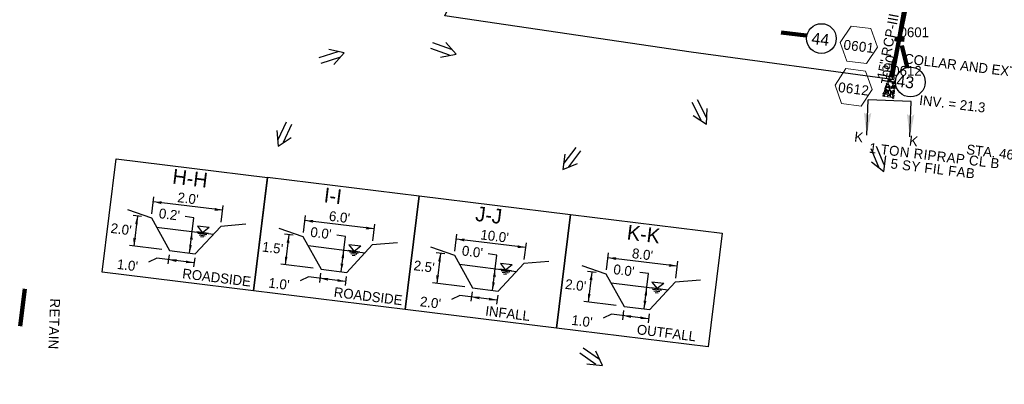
# Model space of a CAD drawing. Extents: x 1160024 to 2574774, y 200346 to 1150377.
# Tile 61 of 118: x 2484511 to 2485010, y 365389 to 365574. Entities that reach past the tile are written whole.
import ezdxf
from ezdxf.enums import TextEntityAlignment as Align

# ---------------------------------------------------------------- set-up
doc = ezdxf.new("R2010")
doc.units = 0
doc.header["$MEASUREMENT"] = 0
for name, color, linetype, lineweight in [('Exist Plan Preparation Drainage Arrows Symbol CELL', 5, 'Continuous', 30), ('Exist Plan Preparation Drainage Notes Label', 31, 'Continuous', 30), ('Prop Drainage Structure Retain Label', 9, 'Continuous', 30), ('Prop Plan Preparation Watershed Pre Construction', 131, 'Continuous', 30), ('Prop Vertical Profile Ditch Grade Median Label', 5, 'Continuous', 40)]:
    doc.layers.add(name, color=color, linetype=linetype, lineweight=lineweight)
for name, color, linetype, lineweight, plot in [('Scratch_Level_5', 6, 'Continuous', 0, False), ('Scratch_Level_7', 9, 'Continuous', 0, False), ('Scratch_Level_8', 171, 'Continuous', 0, False), ('Scratch_Level_9', 9, 'Continuous', 0, False)]:
    doc.layers.add(name, color=color, linetype=linetype, lineweight=lineweight, plot=plot)
doc.styles.add('Style-font000', font='font000.shx')
doc.styles.add('Style-font041', font='font041.shx')
doc.styles.add('Style-GEOMETRICFUTURA_211_M_L', font='GEOMETRICFUTURA_211_M_L.shx')
doc.dimstyles.new('erosion_control', dxfattribs={"dimtxt": 4.99999, "dimasz": 9.99998, "dimexe": 2.499995, "dimexo": 2.499995, "dimgap": 2.499995, "dimtad": 0, "dimtih": 1, "dimtoh": 1, "dimzin": 3, "dimdsep": 46, "dimtxsty": 'Style-GEOMETRICFUTURA_211_M_L', "dimcen": 0.09, "dimaunit": 1, "dimadec": 4, "dimazin": 3, "dimtfac": 1, "dimtofl": 0, "dimtmove": 0, "dimatfit": 1, "dimfxl": 1, "dimtzin": 3, "dimlwd": 106, "dimarcsym": 0})

# ---------------------------------------------------------------- blocks, each defined once
blk = doc.blocks.new('PROP TERMINATOR ARROW_40')
at = {"layer": 'Exist Plan Preparation Drainage Notes Label'}
blk.add_solid([(-5.71, 0.95), (0, 0), (-5, 0), (-5.71, -0.95)], dxfattribs=at)
blk = doc.blocks.new('PROP TERMINATOR ARROW_41')
at = {"layer": 'Exist Plan Preparation Drainage Notes Label', "extrusion": (0, 0, -1)}
blk.add_solid([(5.71, 0.95), (0, 0), (5, 0), (5.71, -0.95)], dxfattribs=at)
blk = doc.blocks.new('*U145')
at = {"layer": 'Exist Plan Preparation Drainage Notes Label'}
for p, q in [((-5.04, 13.17), (-11.91, -7.54)), ((11.91, 7.54), (-5.04, 13.17)), ((5.04, -13.17), (-11.91, -7.54))]:
    blk.add_line(p, q, dxfattribs=at)
at = {"layer": 'Exist Plan Preparation Drainage Notes Label', "xscale": 2, "yscale": 2, "zscale": 2, "rotation": 341.6388098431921}
for name, p in [('PROP TERMINATOR ARROW_41', (11.91, 7.54)), ('PROP TERMINATOR ARROW_40', (5.04, -13.17))]:
    blk.add_blockref(name, p, dxfattribs=at)
blk = doc.blocks.new('EXIST WATER SURFACE_4')
at = {"layer": 'Exist Plan Preparation Drainage Notes Label'}
for p, q in [((4, 4), (-4, 4)), ((-4, 4), (0, 0)), ((4, 4), (0, 0)), ((4, 0), (-4, 0)), ((3, -1), (-3, -1)), ((2, -2), (-2, -2)), ((1, -3), (-1, -3))]:
    blk.add_line(p, q, dxfattribs=at)
blk.add_point((0, 0), dxfattribs=at)
blk = doc.blocks.new('PROP TERMINATOR ARROW_42')
at = {"layer": 'Exist Plan Preparation Drainage Notes Label', "extrusion": (0, 0, -1)}
blk.add_solid([(5.71, 0.95), (0, 0), (5, 0), (5.71, -0.95)], dxfattribs=at)
blk = doc.blocks.new('PROP TERMINATOR ARROW_43')
at = {"layer": 'Exist Plan Preparation Drainage Notes Label'}
blk.add_solid([(-5.71, 0.95), (0, 0), (-5, 0), (-5.71, -0.95)], dxfattribs=at)
blk = doc.blocks.new('PROP TERMINATOR ARROW_44')
at = {"layer": 'Exist Plan Preparation Drainage Notes Label', "extrusion": (0, 0, -1)}
blk.add_solid([(5.71, 0.95), (0, 0), (5, 0), (5.71, -0.95)], dxfattribs=at)
blk = doc.blocks.new('PROP TERMINATOR ARROW_45')
at = {"layer": 'Exist Plan Preparation Drainage Notes Label', "extrusion": (0, 0, -1)}
blk.add_solid([(5.71, 0.95), (0, 0), (5, 0), (5.71, -0.95)], dxfattribs=at)
blk = doc.blocks.new('PROP TERMINATOR ARROW_46')
at = {"layer": 'Exist Plan Preparation Drainage Notes Label', "extrusion": (0, 0, -1)}
blk.add_solid([(5.71, 0.95), (0, 0), (5, 0), (5.71, -0.95)], dxfattribs=at)
blk = doc.blocks.new('PROP TERMINATOR ARROW_47')
at = {"layer": 'Exist Plan Preparation Drainage Notes Label', "extrusion": (0, 0, -1)}
blk.add_solid([(5.71, 0.95), (0, 0), (5, 0), (5.71, -0.95)], dxfattribs=at)
blk = doc.blocks.new('PROP TERMINATOR ARROW_48')
at = {"layer": 'Exist Plan Preparation Drainage Notes Label'}
blk.add_solid([(-5.71, 0.95), (0, 0), (-5, 0), (-5.71, -0.95)], dxfattribs=at)
blk = doc.blocks.new('PROP TERMINATOR ARROW_49')
at = {"layer": 'Exist Plan Preparation Drainage Notes Label'}
blk.add_solid([(-5.71, 0.95), (0, 0), (-5, 0), (-5.71, -0.95)], dxfattribs=at)
blk = doc.blocks.new('*U148')
at = {"layer": 'Exist Plan Preparation Drainage Notes Label'}
for p, q in [((7.99, 29.93), (5.64, 17.34)), ((-1.93, 20.47), (-15.45, -12.26)), ((3.73, 18.13), (-4.25, 21.42)), ((5.64, 17.34), (15.55, 1.16)), ((-2.7, -14.13), (8.43, 12.79)), ((10.56, -10.92), (15.55, 1.16)), ((17.49, 0.36), (21.78, -1.41)), ((-9.79, -14.6), (-17.77, -11.3)), ((-7.88, -15.39), (10.56, -10.92)), ((9.04, -14.6), (2.74, -29.85)), ((12.5, -11.72), (16.79, -13.5)), ((-15.11, -25.97), (-7.88, -15.39)), ((-9.78, -19.98), (-11.44, -24)), ((-10.61, -21.99), (3.57, -27.85))]:
    blk.add_line(p, q, dxfattribs=at)
at = {"layer": 'Exist Plan Preparation Drainage Notes Label', "flags": 128}
blk.add_lwpolyline([(-41.52, -24.69), (-11.98, 46.79), (41.52, 24.69), (11.98, -46.79), (-41.52, -24.69)], close=True, dxfattribs=at)
for points in [[(14.46, -1.49), (-2.2, 5.4), (-3.9, 1.29)], [(19.85, -0.62), (12.59, -18.18), (13.44, -22.74)]]:
    blk.add_lwpolyline(points, dxfattribs=at)
at = {"layer": 'Exist Plan Preparation Drainage Notes Label'}
for name, p, xscale, yscale, zscale, rotation in [('PROP TERMINATOR ARROW_46', (-1.93, 20.47), 0.7499999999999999, 0.7499999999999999, 0.7499999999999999, 67.54874021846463), ('EXIST WATER SURFACE_4', (6.29, 7.61), 0.7499999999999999, 0.7499999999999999, 0.7499999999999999, 67.54874021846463), ('PROP TERMINATOR ARROW_45', (4.27, 2.72), 0.7500000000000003, 0.7500000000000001, 0.7500000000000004, 157.5487402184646), ('PROP TERMINATOR ARROW_44', (14.46, -1.49), 0.7499999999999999, 0.7499999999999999, 0.7499999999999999, 337.5487402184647), ('PROP TERMINATOR ARROW_42', (19.85, -0.62), 0.7499999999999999, 0.7499999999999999, 0.7499999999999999, 67.54874021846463), ('PROP TERMINATOR ARROW_47', (-15.45, -12.26), 0.7500000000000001, 0.7500000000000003, 0.7500000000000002, 247.5487402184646), ('PROP TERMINATOR ARROW_43', (14.86, -12.7), 0.7500000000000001, 0.7500000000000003, 0.7500000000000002, 247.5487402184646), ('PROP TERMINATOR ARROW_48', (-10.61, -21.99), 0.7500000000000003, 0.7500000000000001, 0.7500000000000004, 157.5487402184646), ('PROP TERMINATOR ARROW_49', (3.57, -27.85), 0.7499999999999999, 0.7499999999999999, 0.7499999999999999, 337.5487402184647)]:
    blk.add_blockref(name, p, dxfattribs=dict(at, xscale=xscale, yscale=yscale, zscale=zscale, rotation=rotation))
at = {"layer": 'Exist Plan Preparation Drainage Notes Label', "style": 'Style-GEOMETRICFUTURA_211_M_L'}
for s, height, p in [('K-K', 7.5, (-28.82, 2.07)), ('OUTFALL', 5, (21.1, -6.73)), ("8.0'", 5, (-16.76, 1.17)), ("0.0'", 5, (-11.45, -10.07)), ("2.0'", 5, (-10.74, -35.63)), ("1.0'", 5, (7.7, -37.39))]:
    blk.add_text(s, height=height, rotation=67.5487, dxfattribs=at).set_placement(p, align=Align.TOP_LEFT)
blk = doc.blocks.new('EXIST WATER SURFACE_9')
at = {"layer": 'Exist Plan Preparation Drainage Notes Label'}
for p, q in [((4, 4), (-4, 4)), ((-4, 4), (0, 0)), ((4, 0), (-4, 0)), ((4, 4), (0, 0)), ((3, -1), (-3, -1)), ((2, -2), (-2, -2)), ((1, -3), (-1, -3))]:
    blk.add_line(p, q, dxfattribs=at)
blk.add_point((0, 0), dxfattribs=at)
blk = doc.blocks.new('PROP TERMINATOR ARROW_96')
at = {"layer": 'Exist Plan Preparation Drainage Notes Label'}
blk.add_solid([(-5.71, 0.95), (0, 0), (-5, 0), (-5.71, -0.95)], dxfattribs=at)
blk = doc.blocks.new('PROP TERMINATOR ARROW_97')
at = {"layer": 'Exist Plan Preparation Drainage Notes Label'}
blk.add_solid([(-5.71, 0.95), (0, 0), (-5, 0), (-5.71, -0.95)], dxfattribs=at)
blk = doc.blocks.new('PROP TERMINATOR ARROW_98')
at = {"layer": 'Exist Plan Preparation Drainage Notes Label', "extrusion": (0, 0, -1)}
blk.add_solid([(5.71, 0.95), (0, 0), (5, 0), (5.71, -0.95)], dxfattribs=at)
blk = doc.blocks.new('PROP TERMINATOR ARROW_99')
at = {"layer": 'Exist Plan Preparation Drainage Notes Label'}
blk.add_solid([(-5.71, 0.95), (0, 0), (-5, 0), (-5.71, -0.95)], dxfattribs=at)
blk = doc.blocks.new('PROP TERMINATOR ARROW_100')
at = {"layer": 'Exist Plan Preparation Drainage Notes Label', "extrusion": (0, 0, -1)}
blk.add_solid([(5.71, 0.95), (0, 0), (5, 0), (5.71, -0.95)], dxfattribs=at)
blk = doc.blocks.new('PROP TERMINATOR ARROW_101')
at = {"layer": 'Exist Plan Preparation Drainage Notes Label', "extrusion": (0, 0, -1)}
blk.add_solid([(5.71, 0.95), (0, 0), (5, 0), (5.71, -0.95)], dxfattribs=at)
blk = doc.blocks.new('PROP TERMINATOR ARROW_102')
at = {"layer": 'Exist Plan Preparation Drainage Notes Label'}
blk.add_solid([(-5.71, 0.95), (0, 0), (-5, 0), (-5.71, -0.95)], dxfattribs=at)
blk = doc.blocks.new('PROP TERMINATOR ARROW_103')
at = {"layer": 'Exist Plan Preparation Drainage Notes Label'}
blk.add_solid([(-5.71, 0.95), (0, 0), (-5, 0), (-5.71, -0.95)], dxfattribs=at)
blk = doc.blocks.new('*U219')
at = {"layer": 'Exist Plan Preparation Drainage Notes Label'}
for p, q in [((7.99, 29.93), (5.64, 17.34)), ((-1.93, 20.47), (-15.45, -12.26)), ((3.73, 18.13), (-4.25, 21.42)), ((5.64, 17.34), (15.55, 1.16)), ((-2.7, -14.13), (8.43, 12.79)), ((10.56, -10.92), (15.55, 1.16)), ((17.49, 0.36), (21.78, -1.41)), ((-9.79, -14.6), (-17.77, -11.3)), ((-7.88, -15.39), (10.56, -10.92)), ((9.04, -14.6), (2.74, -29.85)), ((12.5, -11.72), (16.79, -13.5)), ((-15.11, -25.97), (-7.88, -15.39)), ((-9.78, -19.98), (-11.44, -24)), ((-10.61, -21.99), (3.57, -27.85))]:
    blk.add_line(p, q, dxfattribs=at)
at = {"layer": 'Exist Plan Preparation Drainage Notes Label', "flags": 128}
blk.add_lwpolyline([(-41.52, -24.69), (-11.98, 46.79), (41.52, 24.69), (11.98, -46.79), (-41.52, -24.69)], close=True, dxfattribs=at)
for points in [[(14.46, -1.49), (-2.2, 5.4), (-3.9, 1.29)], [(19.85, -0.62), (12.59, -18.18), (13.44, -22.74)]]:
    blk.add_lwpolyline(points, dxfattribs=at)
at = {"layer": 'Exist Plan Preparation Drainage Notes Label'}
for name, p, xscale, yscale, zscale, rotation in [('PROP TERMINATOR ARROW_100', (-1.93, 20.47), 0.75, 0.75, 0.7500000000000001, 67.54874021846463), ('EXIST WATER SURFACE_9', (6.29, 7.61), 0.75, 0.75, 0.7500000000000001, 67.54874021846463), ('PROP TERMINATOR ARROW_99', (4.27, 2.72), 0.7500000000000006, 0.7500000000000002, 0.7500000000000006, 157.5487402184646), ('PROP TERMINATOR ARROW_98', (14.46, -1.49), 0.7500000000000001, 0.7500000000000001, 0.7500000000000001, 337.5487402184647), ('PROP TERMINATOR ARROW_96', (19.85, -0.62), 0.75, 0.75, 0.7500000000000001, 67.54874021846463), ('PROP TERMINATOR ARROW_101', (-15.45, -12.26), 0.7500000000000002, 0.7500000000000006, 0.7500000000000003, 247.5487402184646), ('PROP TERMINATOR ARROW_97', (14.86, -12.7), 0.7500000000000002, 0.7500000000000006, 0.7500000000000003, 247.5487402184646), ('PROP TERMINATOR ARROW_102', (-10.61, -21.99), 0.7500000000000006, 0.7500000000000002, 0.7500000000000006, 157.5487402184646), ('PROP TERMINATOR ARROW_103', (3.57, -27.85), 0.7500000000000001, 0.7500000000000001, 0.7500000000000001, 337.5487402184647)]:
    blk.add_blockref(name, p, dxfattribs=dict(at, xscale=xscale, yscale=yscale, zscale=zscale, rotation=rotation))
at = {"layer": 'Exist Plan Preparation Drainage Notes Label', "style": 'Style-GEOMETRICFUTURA_211_M_L'}
for s, height, p in [('ROADSIDE', 5, (21.1, -6.73)), ('H-H', 7.5, (-28.82, 2.07)), ("2.0'", 5, (-16.76, 1.17)), ("0.2'", 5, (-11.45, -10.07)), ("2.0'", 5, (-10.74, -35.63)), ("1.0'", 5, (7.7, -37.39))]:
    blk.add_text(s, height=height, rotation=67.5487, dxfattribs=at).set_placement(p, align=Align.TOP_LEFT)
blk = doc.blocks.new('EXIST WATER SURFACE_12')
at = {"layer": 'Exist Plan Preparation Drainage Notes Label'}
for p, q in [((4, 4), (-4, 4)), ((-4, 4), (0, 0)), ((4, 0), (-4, 0)), ((4, 4), (0, 0)), ((3, -1), (-3, -1)), ((2, -2), (-2, -2)), ((1, -3), (-1, -3))]:
    blk.add_line(p, q, dxfattribs=at)
blk.add_point((0, 0), dxfattribs=at)
blk = doc.blocks.new('PROP TERMINATOR ARROW_120')
at = {"layer": 'Exist Plan Preparation Drainage Notes Label'}
blk.add_solid([(-5.71, 0.95), (0, 0), (-5, 0), (-5.71, -0.95)], dxfattribs=at)
blk = doc.blocks.new('PROP TERMINATOR ARROW_121')
at = {"layer": 'Exist Plan Preparation Drainage Notes Label'}
blk.add_solid([(-5.71, 0.95), (0, 0), (-5, 0), (-5.71, -0.95)], dxfattribs=at)
blk = doc.blocks.new('PROP TERMINATOR ARROW_122')
at = {"layer": 'Exist Plan Preparation Drainage Notes Label', "extrusion": (0, 0, -1)}
blk.add_solid([(5.71, 0.95), (0, 0), (5, 0), (5.71, -0.95)], dxfattribs=at)
blk = doc.blocks.new('PROP TERMINATOR ARROW_123')
at = {"layer": 'Exist Plan Preparation Drainage Notes Label'}
blk.add_solid([(-5.71, 0.95), (0, 0), (-5, 0), (-5.71, -0.95)], dxfattribs=at)
blk = doc.blocks.new('PROP TERMINATOR ARROW_124')
at = {"layer": 'Exist Plan Preparation Drainage Notes Label', "extrusion": (0, 0, -1)}
blk.add_solid([(5.71, 0.95), (0, 0), (5, 0), (5.71, -0.95)], dxfattribs=at)
blk = doc.blocks.new('PROP TERMINATOR ARROW_125')
at = {"layer": 'Exist Plan Preparation Drainage Notes Label', "extrusion": (0, 0, -1)}
blk.add_solid([(5.71, 0.95), (0, 0), (5, 0), (5.71, -0.95)], dxfattribs=at)
blk = doc.blocks.new('PROP TERMINATOR ARROW_126')
at = {"layer": 'Exist Plan Preparation Drainage Notes Label'}
blk.add_solid([(-5.71, 0.95), (0, 0), (-5, 0), (-5.71, -0.95)], dxfattribs=at)
blk = doc.blocks.new('PROP TERMINATOR ARROW_127')
at = {"layer": 'Exist Plan Preparation Drainage Notes Label'}
blk.add_solid([(-5.71, 0.95), (0, 0), (-5, 0), (-5.71, -0.95)], dxfattribs=at)
blk = doc.blocks.new('*U249')
at = {"layer": 'Exist Plan Preparation Drainage Notes Label'}
for p, q in [((7.99, 29.93), (5.64, 17.34)), ((-1.93, 20.47), (-15.45, -12.26)), ((3.73, 18.13), (-4.25, 21.42)), ((5.64, 17.34), (15.55, 1.16)), ((-2.7, -14.13), (8.43, 12.79)), ((10.56, -10.92), (15.55, 1.16)), ((17.49, 0.36), (21.78, -1.41)), ((-9.79, -14.6), (-17.77, -11.3)), ((-7.88, -15.39), (10.56, -10.92)), ((9.04, -14.6), (2.74, -29.85)), ((12.5, -11.72), (16.79, -13.5)), ((-15.11, -25.97), (-7.88, -15.39)), ((-9.78, -19.98), (-11.44, -24)), ((-10.61, -21.99), (3.57, -27.85))]:
    blk.add_line(p, q, dxfattribs=at)
at = {"layer": 'Exist Plan Preparation Drainage Notes Label', "flags": 128}
blk.add_lwpolyline([(-41.52, -24.69), (-11.98, 46.79), (41.52, 24.69), (11.98, -46.79), (-41.52, -24.69)], close=True, dxfattribs=at)
for points in [[(14.46, -1.49), (-2.2, 5.4), (-3.9, 1.29)], [(19.85, -0.62), (12.59, -18.18), (13.44, -22.74)]]:
    blk.add_lwpolyline(points, dxfattribs=at)
at = {"layer": 'Exist Plan Preparation Drainage Notes Label'}
for name, p, xscale, yscale, zscale, rotation in [('PROP TERMINATOR ARROW_124', (-1.93, 20.47), 0.75, 0.75, 0.7500000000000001, 67.54874021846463), ('EXIST WATER SURFACE_12', (6.29, 7.61), 0.75, 0.75, 0.7500000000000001, 67.54874021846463), ('PROP TERMINATOR ARROW_123', (4.27, 2.72), 0.7500000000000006, 0.7500000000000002, 0.7500000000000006, 157.5487402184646), ('PROP TERMINATOR ARROW_122', (14.46, -1.49), 0.7500000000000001, 0.7500000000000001, 0.7500000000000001, 337.5487402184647), ('PROP TERMINATOR ARROW_120', (19.85, -0.62), 0.75, 0.75, 0.7500000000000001, 67.54874021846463), ('PROP TERMINATOR ARROW_125', (-15.45, -12.26), 0.7500000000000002, 0.7500000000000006, 0.7500000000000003, 247.5487402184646), ('PROP TERMINATOR ARROW_121', (14.86, -12.7), 0.7500000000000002, 0.7500000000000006, 0.7500000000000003, 247.5487402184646), ('PROP TERMINATOR ARROW_126', (-10.61, -21.99), 0.7500000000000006, 0.7500000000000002, 0.7500000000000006, 157.5487402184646), ('PROP TERMINATOR ARROW_127', (3.57, -27.85), 0.7500000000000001, 0.7500000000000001, 0.7500000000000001, 337.5487402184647)]:
    blk.add_blockref(name, p, dxfattribs=dict(at, xscale=xscale, yscale=yscale, zscale=zscale, rotation=rotation))
at = {"layer": 'Exist Plan Preparation Drainage Notes Label', "style": 'Style-GEOMETRICFUTURA_211_M_L'}
for s, height, p in [('ROADSIDE', 5, (21.1, -6.73)), ("6.0'", 5, (-16.76, 1.17)), ('I-I', 7.5, (-28.82, 2.07)), ("0.0'", 5, (-11.45, -10.07)), ("1.5'", 5, (-10.74, -35.63)), ("1.0'", 5, (7.7, -37.39))]:
    blk.add_text(s, height=height, rotation=67.5487, dxfattribs=at).set_placement(p, align=Align.TOP_LEFT)
blk = doc.blocks.new('EXIST WATER SURFACE_14')
at = {"layer": 'Exist Plan Preparation Drainage Notes Label'}
for p, q in [((4, 4), (-4, 4)), ((-4, 4), (0, 0)), ((4, 0), (-4, 0)), ((4, 4), (0, 0)), ((3, -1), (-3, -1)), ((2, -2), (-2, -2)), ((1, -3), (-1, -3))]:
    blk.add_line(p, q, dxfattribs=at)
blk.add_point((0, 0), dxfattribs=at)
blk = doc.blocks.new('PROP TERMINATOR ARROW_184')
at = {"layer": 'Exist Plan Preparation Drainage Notes Label'}
blk.add_solid([(-5.71, 0.95), (0, 0), (-5, 0), (-5.71, -0.95)], dxfattribs=at)
blk = doc.blocks.new('PROP TERMINATOR ARROW_185')
at = {"layer": 'Exist Plan Preparation Drainage Notes Label'}
blk.add_solid([(-5.71, 0.95), (0, 0), (-5, 0), (-5.71, -0.95)], dxfattribs=at)
blk = doc.blocks.new('PROP TERMINATOR ARROW_186')
at = {"layer": 'Exist Plan Preparation Drainage Notes Label', "extrusion": (0, 0, -1)}
blk.add_solid([(5.71, 0.95), (0, 0), (5, 0), (5.71, -0.95)], dxfattribs=at)
blk = doc.blocks.new('PROP TERMINATOR ARROW_187')
at = {"layer": 'Exist Plan Preparation Drainage Notes Label', "extrusion": (0, 0, -1)}
blk.add_solid([(5.71, 0.95), (0, 0), (5, 0), (5.71, -0.95)], dxfattribs=at)
blk = doc.blocks.new('PROP TERMINATOR ARROW_188')
at = {"layer": 'Exist Plan Preparation Drainage Notes Label', "extrusion": (0, 0, -1)}
blk.add_solid([(5.71, 0.95), (0, 0), (5, 0), (5.71, -0.95)], dxfattribs=at)
blk = doc.blocks.new('PROP TERMINATOR ARROW_189')
at = {"layer": 'Exist Plan Preparation Drainage Notes Label'}
blk.add_solid([(-5.71, 0.95), (0, 0), (-5, 0), (-5.71, -0.95)], dxfattribs=at)
blk = doc.blocks.new('PROP TERMINATOR ARROW_190')
at = {"layer": 'Exist Plan Preparation Drainage Notes Label'}
blk.add_solid([(-5.71, 0.95), (0, 0), (-5, 0), (-5.71, -0.95)], dxfattribs=at)
blk = doc.blocks.new('PROP TERMINATOR ARROW_191')
at = {"layer": 'Exist Plan Preparation Drainage Notes Label'}
blk.add_solid([(-5.71, 0.95), (0, 0), (-5, 0), (-5.71, -0.95)], dxfattribs=at)
blk = doc.blocks.new('*U475')
at = {"layer": 'Exist Plan Preparation Drainage Notes Label'}
for p, q in [((7.99, 29.93), (5.64, 17.34)), ((-1.93, 20.47), (-15.45, -12.26)), ((3.73, 18.13), (-4.25, 21.42)), ((5.64, 17.34), (15.55, 1.16)), ((-2.7, -14.13), (8.43, 12.79)), ((10.56, -10.92), (15.55, 1.16)), ((17.49, 0.36), (21.78, -1.41)), ((-9.79, -14.6), (-17.77, -11.3)), ((-7.88, -15.39), (10.56, -10.92)), ((9.04, -14.6), (2.74, -29.85)), ((12.5, -11.72), (16.79, -13.5)), ((-15.11, -25.97), (-7.88, -15.39)), ((-9.78, -19.98), (-11.44, -24)), ((-10.61, -21.99), (3.57, -27.85))]:
    blk.add_line(p, q, dxfattribs=at)
at = {"layer": 'Exist Plan Preparation Drainage Notes Label', "flags": 128}
blk.add_lwpolyline([(-41.52, -24.69), (-11.98, 46.79), (41.52, 24.69), (11.98, -46.79), (-41.52, -24.69)], close=True, dxfattribs=at)
for points in [[(14.46, -1.49), (-2.2, 5.4), (-3.9, 1.29)], [(19.85, -0.62), (12.59, -18.18), (13.44, -22.74)]]:
    blk.add_lwpolyline(points, dxfattribs=at)
at = {"layer": 'Exist Plan Preparation Drainage Notes Label'}
for name, p, xscale, yscale, zscale, rotation in [('PROP TERMINATOR ARROW_188', (-1.93, 20.47), 0.7499999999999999, 0.7499999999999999, 0.7499999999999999, 67.54874021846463), ('EXIST WATER SURFACE_14', (6.29, 7.61), 0.7499999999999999, 0.7499999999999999, 0.7499999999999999, 67.54874021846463), ('PROP TERMINATOR ARROW_187', (4.27, 2.72), 0.7500000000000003, 0.7500000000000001, 0.7500000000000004, 157.5487402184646), ('PROP TERMINATOR ARROW_186', (14.46, -1.49), 0.7499999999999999, 0.7499999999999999, 0.7499999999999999, 337.5487402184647), ('PROP TERMINATOR ARROW_184', (19.85, -0.62), 0.7499999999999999, 0.7499999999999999, 0.7499999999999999, 67.54874021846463), ('PROP TERMINATOR ARROW_189', (-15.45, -12.26), 0.7500000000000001, 0.7500000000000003, 0.7500000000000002, 247.5487402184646), ('PROP TERMINATOR ARROW_185', (14.86, -12.7), 0.7500000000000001, 0.7500000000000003, 0.7500000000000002, 247.5487402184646), ('PROP TERMINATOR ARROW_190', (-10.61, -21.99), 0.7500000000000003, 0.7500000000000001, 0.7500000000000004, 157.5487402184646), ('PROP TERMINATOR ARROW_191', (3.57, -27.85), 0.7499999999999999, 0.7499999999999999, 0.7499999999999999, 337.5487402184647)]:
    blk.add_blockref(name, p, dxfattribs=dict(at, xscale=xscale, yscale=yscale, zscale=zscale, rotation=rotation))
at = {"layer": 'Exist Plan Preparation Drainage Notes Label', "style": 'Style-GEOMETRICFUTURA_211_M_L'}
for s, height, p in [('J-J', 7.5, (-28.82, 2.07)), ("10.0'", 5, (-16.76, 1.17)), ('INFALL', 5, (21.1, -6.73)), ("0.0'", 5, (-11.45, -10.07)), ("2.5'", 5, (-10.74, -35.63)), ("2.0'", 5, (7.7, -37.39))]:
    blk.add_text(s, height=height, rotation=67.5487, dxfattribs=at).set_placement(p, align=Align.TOP_LEFT)
blk = doc.blocks.new('EXIST PLAN PREPARATION DRAINAGE ARROWS SYMBOL_102')
at = {"layer": 'Exist Plan Preparation Drainage Arrows Symbol CELL'}
for p, q in [((-3.87, 1.5), (6.13, 1.5)), ((-3.87, -1.5), (6.13, -1.5))]:
    blk.add_line(p, q, dxfattribs=at)
at = {"layer": 'Exist Plan Preparation Drainage Arrows Symbol CELL', "flags": 128}
blk.add_lwpolyline([(0, 3.97), (-6.87, 0), (0, -3.97)], dxfattribs=at)
blk = doc.blocks.new('EXIST PLAN PREPARATION DRAINAGE ARROWS SYMBOL_107')
at = {"layer": 'Exist Plan Preparation Drainage Arrows Symbol CELL'}
for p, q in [((-3.87, 1.5), (6.13, 1.5)), ((-3.87, -1.5), (6.13, -1.5))]:
    blk.add_line(p, q, dxfattribs=at)
at = {"layer": 'Exist Plan Preparation Drainage Arrows Symbol CELL', "flags": 128}
blk.add_lwpolyline([(0, 3.97), (-6.87, 0), (0, -3.97)], dxfattribs=at)
blk = doc.blocks.new('EXIST PLAN PREPARATION DRAINAGE ARROWS SYMBOL_108')
at = {"layer": 'Exist Plan Preparation Drainage Arrows Symbol CELL'}
for p, q in [((-3.87, 1.5), (6.13, 1.5)), ((-3.87, -1.5), (6.13, -1.5))]:
    blk.add_line(p, q, dxfattribs=at)
at = {"layer": 'Exist Plan Preparation Drainage Arrows Symbol CELL', "flags": 128}
blk.add_lwpolyline([(0, 3.97), (-6.87, 0), (0, -3.97)], dxfattribs=at)
blk = doc.blocks.new('EXIST PLAN PREPARATION DRAINAGE ARROWS SYMBOL_109')
at = {"layer": 'Exist Plan Preparation Drainage Arrows Symbol CELL'}
for p, q in [((-3.87, 1.5), (6.13, 1.5)), ((-3.87, -1.5), (6.13, -1.5))]:
    blk.add_line(p, q, dxfattribs=at)
at = {"layer": 'Exist Plan Preparation Drainage Arrows Symbol CELL', "flags": 128}
blk.add_lwpolyline([(0, 3.97), (-6.87, 0), (0, -3.97)], dxfattribs=at)
blk = doc.blocks.new('EXIST PLAN PREPARATION DRAINAGE ARROWS SYMBOL_239')
at = {"layer": 'Exist Plan Preparation Drainage Arrows Symbol CELL'}
for p, q in [((-3.87, 1.5), (6.13, 1.5)), ((-3.87, -1.5), (6.13, -1.5))]:
    blk.add_line(p, q, dxfattribs=at)
at = {"layer": 'Exist Plan Preparation Drainage Arrows Symbol CELL', "flags": 128}
blk.add_lwpolyline([(0, 3.97), (-6.87, 0), (0, -3.97)], dxfattribs=at)
blk = doc.blocks.new('EXIST PLAN PREPARATION DRAINAGE ARROWS SYMBOL_240')
at = {"layer": 'Exist Plan Preparation Drainage Arrows Symbol CELL'}
for p, q in [((-3.87, 1.5), (6.13, 1.5)), ((-3.87, -1.5), (6.13, -1.5))]:
    blk.add_line(p, q, dxfattribs=at)
at = {"layer": 'Exist Plan Preparation Drainage Arrows Symbol CELL', "flags": 128}
blk.add_lwpolyline([(0, 3.97), (-6.87, 0), (0, -3.97)], dxfattribs=at)
blk = doc.blocks.new('EXIST PLAN PREPARATION DRAINAGE ARROWS SYMBOL_241')
at = {"layer": 'Exist Plan Preparation Drainage Arrows Symbol CELL'}
for p, q in [((-3.87, 1.5), (6.13, 1.5)), ((-3.87, -1.5), (6.13, -1.5))]:
    blk.add_line(p, q, dxfattribs=at)
at = {"layer": 'Exist Plan Preparation Drainage Arrows Symbol CELL', "flags": 128}
blk.add_lwpolyline([(0, 3.97), (-6.87, 0), (0, -3.97)], dxfattribs=at)
blk = doc.blocks.new('PROP DRAINAGE STRUCTURE BOX NUMBER SYMBOL_159')
at = {"layer": 'Scratch_Level_7', "flags": 128}
blk.add_lwpolyline([(-5, 8.94), (5, 8.94), (9.47, 0), (5, -8.94), (-5, -8.94), (-9.47, 0), (-5, 8.94)], dxfattribs=at)
at = {"layer": 'Scratch_Level_7', "insert": (0.18, -0.83), "char_height": 5, "attachment_point": 5, "line_spacing_factor": 0.6, "style": 'Style-GEOMETRICFUTURA_211_M_L'}
blk.add_mtext('\\T1.051;0601', dxfattribs=at)
blk = doc.blocks.new('PROP DRAINAGE STRUCTURE BOX NUMBER SYMBOL_160')
at = {"layer": 'Scratch_Level_7', "flags": 128}
blk.add_lwpolyline([(-5, 8.94), (5, 8.94), (9.47, 0), (5, -8.94), (-5, -8.94), (-9.47, 0), (-5, 8.94)], dxfattribs=at)
at = {"layer": 'Scratch_Level_7', "insert": (0.17, -0.83), "char_height": 5, "attachment_point": 5, "line_spacing_factor": 0.6, "style": 'Style-GEOMETRICFUTURA_211_M_L'}
blk.add_mtext('\\T1.056;0612', dxfattribs=at)
blk = doc.blocks.new('PROP EROSION RIP RAP PAD AT OUTLET_17')
at = {"layer": 'Scratch_Level_5', "linetype": 'Continuous', "lineweight": 0, "flags": 128}
for points in [[(0, -0.3), (-0.21, -0.38), (-0.7, -0.61), (-0.9, -0.33), (-0.9, -0.14), (-0.3, 0.15), (0, 0), (0, -0.3)], [(1.01, -0.15), (0.79, -0.24), (0.26, -0.48), (0.11, -0.18), (0.1, 0.01), (0.66, 0.26), (1, 0.15), (1.01, -0.15)], [(-2.33, -4.25), (-2.03, -4.16), (-1.54, -4.11), (-1.43, -4.45), (-1.49, -4.71), (-2.13, -4.65), (-2.35, -4.44), (-2.33, -4.25)], [(-2.2, -5.11), (-1.91, -4.89), (-1.24, -4.68), (-0.9, -4.98), (-0.9, -5.28), (-1.71, -5.6), (-2.1, -5.41), (-2.2, -5.11)], [(-1.74, -3.63), (-1.94, -3.4), (-2.06, -2.91), (-1.88, -2.69), (-1.65, -2.69), (-1.45, -3.31), (-1.55, -3.51), (-1.74, -3.63)], [(-1.43, -2.98), (-1.65, -2.8), (-1.78, -2.31), (-1.55, -2.09), (-1.36, -2.09), (-1.14, -2.68), (-1.24, -2.9), (-1.43, -2.98)], [(0.09, -5.75), (-0.63, -5.28), (-1.68, -3.89), (-1.18, -2.79), (-0.39, -2.54), (0.96, -4.23), (0.86, -5.2), (0.2, -5.88)], [(-1.63, -1.06), (-1.23, -0.88), (-0.25, -0.55), (0.29, -1.03), (0.25, -1.56), (-0.94, -1.88), (-1.51, -1.59), (-1.63, -1.19)], [(-1.28, -1.96), (-1.05, -1.95), (-0.6, -1.94), (-0.48, -2.24), (-0.48, -2.43), (-1.08, -2.44), (-1.38, -2.23), (-1.28, -1.96)], [(-0.38, -1.94), (0.11, -1.81), (1.12, -1.79), (1.49, -2.46), (1.3, -2.88), (0.06, -2.83), (-0.35, -2.41), (-0.38, -1.94)], [(0.55, -3.7), (0.32, -3.53), (0.21, -3.04), (0.41, -2.8), (0.6, -2.84), (0.81, -3.4), (0.74, -3.59), (0.55, -3.7)], [(0.7, -1.76), (0.51, -1.46), (0.27, -0.88), (0.61, -0.45), (1.01, -0.44), (1.22, -1.34), (1.04, -1.64), (0.7, -1.76)], [(1.09, -3.95), (0.86, -3.73), (0.79, -3.25), (0.96, -3.01), (1.19, -3.01), (1.39, -3.65), (1.27, -3.84), (1.09, -3.95)], [(1.11, -3.98), (1.51, -3.85), (2.11, -3.84), (2.35, -4.35), (2.2, -4.66), (1.34, -4.59), (1.11, -4.26), (1.11, -3.98)], [(1.66, -3.81), (1.42, -3.64), (1.31, -3.15), (1.52, -2.91), (1.71, -2.95), (1.91, -3.51), (1.85, -3.7), (1.66, -3.81)], [(1.99, -5.69), (1.76, -5.5), (1.65, -5.01), (1.85, -4.79), (2.04, -4.83), (2.25, -5.38), (2.17, -5.56), (1.99, -5.69)], [(-3.26, -9.56), (-2.96, -9.48), (-2.48, -9.43), (-2.36, -9.76), (-2.43, -10.03), (-3.06, -9.96), (-3.29, -9.75), (-3.26, -9.56)], [(-2.95, -8.95), (-2.65, -8.85), (-2.16, -8.8), (-2.05, -9.14), (-2.11, -9.4), (-2.75, -9.34), (-2.98, -9.13), (-2.95, -8.95)], [(-2.39, -7.4), (-2.61, -7.23), (-2.74, -6.74), (-2.51, -6.51), (-2.33, -6.51), (-2.09, -7.1), (-2.2, -7.33), (-2.39, -7.4)], [(-2.39, -8.78), (-2.59, -8.51), (-2.74, -8.03), (-2.51, -7.84), (-2.34, -7.84), (-2.09, -8.44), (-2.2, -8.66), (-2.39, -8.78)], [(-2.2, -6.38), (-2.43, -6.2), (-2.55, -5.71), (-2.33, -5.49), (-2.14, -5.49), (-1.9, -6.08), (-2.01, -6.3), (-2.2, -6.38)], [(-1.5, -7.7), (-1.71, -7.78), (-2.2, -7.89), (-2.43, -7.68), (-2.44, -7.53), (-1.95, -7.29), (-1.65, -7.4), (-1.54, -7.59)], [(-2.44, -9.83), (-1.93, -9.74), (-0.95, -9.69), (-0.59, -10.39), (-0.8, -10.88), (-2, -10.83), (-2.43, -10.35), (-2.44, -9.83)], [(-2.04, -6.4), (-1.51, -6.29), (-0.5, -6.36), (-0.19, -6.96), (-0.35, -7.49), (-1.55, -7.41), (-2.09, -6.93), (-2.04, -6.4)], [(-1.68, -8.8), (-1.75, -8.61), (-1.96, -8.13), (-1.66, -7.89), (-1.48, -7.89), (-1.24, -8.53), (-1.45, -8.69), (-1.68, -8.8)], [(-1.05, -5.96), (-1.26, -6.08), (-1.75, -6.29), (-1.95, -5.96), (-1.95, -5.8), (-1.35, -5.56), (-1.16, -5.66), (-1.05, -5.96)], [(-0.5, -9.34), (-0.84, -9.53), (-1.55, -9.66), (-1.85, -9.36), (-1.85, -9.06), (-1.04, -8.83), (-0.66, -8.93), (-0.5, -9.34)], [(-0.98, -8.48), (-1.21, -8.26), (-1.33, -7.78), (-1.1, -7.55), (-0.91, -7.58), (-0.71, -8.14), (-0.79, -8.36), (-0.98, -8.48)], [(-0.69, -6.21), (-0.91, -6.05), (-1, -5.55), (-0.83, -5.33), (-0.6, -5.33), (-0.39, -5.91), (-0.5, -6.14), (-0.69, -6.21)], [(0.14, -7.53), (0.32, -7.93), (0.65, -8.94), (0.17, -9.43), (-0.35, -9.44), (-0.64, -8.25), (-0.5, -7.64), (0.02, -7.56)], [(-0.19, -5.89), (0.11, -5.76), (0.52, -5.86), (0.72, -6.2), (0.61, -6.39), (0.01, -6.4), (-0.19, -6.08), (-0.19, -5.89)], [(2.1, -7.03), (1.64, -7.3), (0.55, -7.78), (-0.1, -7.08), (-0.11, -6.59), (1.3, -6.14), (2.01, -6.41), (2.22, -7.01)], [(0.41, -10.16), (0.19, -9.98), (0.05, -9.49), (0.27, -9.26), (0.46, -9.26), (0.7, -9.86), (0.6, -10.09), (0.41, -10.16)], [(0.91, -8.69), (0.72, -8.53), (0.55, -7.99), (0.77, -7.76), (0.96, -7.8), (1.2, -8.39), (1.14, -8.58), (0.91, -8.69)], [(1.4, -9.03), (1.71, -9.43), (2.04, -10.4), (1.56, -10.94), (1.04, -10.83), (0.7, -9.64), (0.89, -9.19), (1.4, -8.95)], [(1.22, -5.99), (1.02, -5.8), (0.94, -5.33), (1.12, -5.09), (1.35, -5.09), (1.52, -5.69), (1.41, -5.88), (1.22, -5.99)], [(1.12, -7.78), (1.42, -7.65), (1.84, -7.75), (2.04, -8.09), (1.92, -8.28), (1.32, -8.29), (1.12, -7.96), (1.12, -7.78)], [(2.56, -8.7), (2.3, -8.93), (1.86, -9.01), (1.59, -8.84), (1.57, -8.54), (2.17, -8.45), (2.47, -8.51), (2.56, -8.7)], [(2.5, -5.96), (2.31, -6.15), (1.9, -6.28), (1.6, -6.09), (1.59, -5.76), (2.19, -5.68), (2.49, -5.78), (2.5, -5.96)], [(1.77, -9.44), (2.07, -9.33), (2.49, -9.43), (2.67, -9.76), (2.56, -9.95), (1.96, -9.96), (1.77, -9.63), (1.77, -9.44)], [(2.25, -8.09), (2.01, -7.91), (1.9, -7.43), (2.1, -7.19), (2.29, -7.23), (2.5, -7.78), (2.44, -7.96), (2.25, -8.09)], [(-3.1, -10.56), (-2.8, -10.48), (-2.31, -10.43), (-2.2, -10.76), (-2.26, -11.03), (-2.9, -10.96), (-3.13, -10.75), (-3.1, -10.56)], [(-0.48, -10.19), (-0.11, -10.11), (0.52, -10.1), (0.74, -10.63), (0.66, -10.91), (-0.28, -10.83), (-0.51, -10.53), (-0.48, -10.19)], [(2.26, -11.18), (2.02, -11), (1.91, -10.51), (2.12, -10.28), (2.31, -10.31), (2.52, -10.86), (2.45, -11.05), (2.26, -11.18)]]:
    blk.add_lwpolyline(points, dxfattribs=at)
blk = doc.blocks.new('PROP DRAINAGE STRUCTURE PIPE COLLAR_1')
at = {"layer": 'Scratch_Level_5', "linetype": 'Continuous', "lineweight": 0, "flags": 128}
blk.add_lwpolyline([(-0.77, 0), (0, 0), (0, 2.27), (1.98, 2.27), (1.98, -2.27), (0, -2.27), (0, -2.27), (0, 0)], dxfattribs=at)
at = {"layer": 'Scratch_Level_5', "linetype": 'Continuous', "lineweight": 0, "extrusion": (0, 0, -1)}
blk.add_solid([(0, 2.27), (-1.98, 2.27), (0, -2.27), (-1.98, -2.27)], dxfattribs=at)

msp = doc.modelspace()

# ---------------------------------------------------------------- linework, layer by layer
at = {"layer": 'Exist Plan Preparation Drainage Notes Label'}
for centre in [(2484917.17, 365564.56), (2484962.26, 365542.56)]:
    msp.add_circle(centre, 7.54, dxfattribs=at)
msp.add_open_spline([(2484954.02, 365555.19), (2484952.83, 365553.01), (2484952.86, 365550.5), (2484952.29, 365548.15), (2484951.81, 365546.1), (2484951.13, 365544.1), (2484950.84, 365542.02)], degree=3, knots=[0, 0, 0, 0, 0.535136, 0.535136, 0.535136, 1, 1, 1, 1], dxfattribs=at)
at = {"layer": 'Exist Plan Preparation Drainage Notes Label', "extrusion": (0, 0, -1)}
msp.add_solid([(-2484950.84, 365542.02), (-2484952.4, 365544.79), (-2484950.67, 365545.02), (-2484951.2, 365543.68)], dxfattribs=at)
at = {"layer": 'Prop Plan Preparation Watershed Pre Construction', "color": 200, "flags": 128}
msp.add_lwpolyline([(2484953.1, 365543.84), (2484851.24, 365557.74), (2484726.44, 365576.13), (2484745.85, 365617.84), (2484760.12, 365645.58), (2484967.08, 365611.59), (2484953.1, 365543.84)], close=True, dxfattribs=at)
at = {"layer": 'Scratch_Level_9', "lineweight": 120}
for p, q in [((2484969.26, 365636.95), (2484956.81, 365565.26)), ((2484956.81, 365565.26), (2484953.09, 365545.69))]:
    msp.add_line(p, q, dxfattribs=at)

# ---------------------------------------------------------------- block references
at = {"layer": 'Exist Plan Preparation Drainage Arrows Symbol CELL'}
for name, p, rotation in [('EXIST PLAN PREPARATION DRAINAGE ARROWS SYMBOL_240', (2484725.58, 365558.9), 160.3147748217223), ('EXIST PLAN PREPARATION DRAINAGE ARROWS SYMBOL_239', (2484668.9, 365555.21), 198.0191896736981), ('EXIST PLAN PREPARATION DRAINAGE ARROWS SYMBOL_109', (2484855.8, 365527.41), 116.8687664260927), ('EXIST PLAN PREPARATION DRAINAGE ARROWS SYMBOL_107', (2484644.9, 365516.28), 64.03188838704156), ('EXIST PLAN PREPARATION DRAINAGE ARROWS SYMBOL_241', (2484790.36, 365503.67), 52.71060009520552), ('EXIST PLAN PREPARATION DRAINAGE ARROWS SYMBOL_102', (2484946.16, 365503.64), 112.9839355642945), ('EXIST PLAN PREPARATION DRAINAGE ARROWS SYMBOL_108', (2484800.64, 365403), 144.9931194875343)]:
    msp.add_blockref(name, p, dxfattribs=dict(at, rotation=rotation))
at = {"layer": 'Exist Plan Preparation Drainage Notes Label'}
for name, p, rotation in [('*U145', (2484951.41, 365524.19), 286.2719075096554), ('*U219', (2484594.63, 365470.28), 285.4363024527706), ('*U249', (2484671.4, 365460.84), 285.4363024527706), ('*U475', (2484748.16, 365451.39), 285.4363024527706), ('*U148', (2484824.93, 365441.95), 285.4363024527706)]:
    msp.add_blockref(name, p, dxfattribs=dict(at, rotation=rotation))
at = {"layer": 'Scratch_Level_5', "linetype": 'Continuous', "lineweight": 0}
for name, p, rotation in [('PROP DRAINAGE STRUCTURE PIPE COLLAR_1', (2484956.81, 365565.26), 265), ('PROP EROSION RIP RAP PAD AT OUTLET_17', (2484953.09, 365545.69), 350.5685773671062)]:
    msp.add_blockref(name, p, dxfattribs=dict(at, rotation=rotation))
at = {"layer": 'Scratch_Level_7', "rotation": 353.0022961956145}
for name, p in [('PROP DRAINAGE STRUCTURE BOX NUMBER SYMBOL_159', (2484936.14, 365561.43)), ('PROP DRAINAGE STRUCTURE BOX NUMBER SYMBOL_160', (2484933.49, 365539.87))]:
    msp.add_blockref(name, p, dxfattribs=at)

# ---------------------------------------------------------------- texts
at = {"layer": 'Exist Plan Preparation Drainage Notes Label', "style": 'Style-font000'}
for s, p in [('44', (2484911.92, 365561.8)), ('43', (2484954.92, 365540.21))]:
    msp.add_text(s, height=6, rotation=353.3861, dxfattribs=at).set_placement(p)
at = {"layer": 'Exist Plan Preparation Drainage Notes Label', "style": 'Style-GEOMETRICFUTURA_211_M_L'}
for p in [(2484934.25, 365517.44), (2484961.99, 365515.43)]:
    msp.add_text('K', height=5, rotation=353.0023, dxfattribs=at).set_placement(p, align=Align.TOP_LEFT)
at = {"layer": 'Prop Drainage Structure Retain Label', "insert": (2484530.98, 365419.85), "char_height": 5, "attachment_point": 2, "rotation": 267.9639, "line_spacing_factor": 0.6, "style": 'Style-GEOMETRICFUTURA_211_M_L'}
msp.add_mtext('\\T1.060;RETAIN', dxfattribs=at)
at = {"layer": 'Prop Vertical Profile Ditch Grade Median Label', "lineweight": 0, "style": 'Style-GEOMETRICFUTURA_211_M_L'}
msp.add_text('STA. 46+20.00 -L-', height=5, rotation=353.0023, dxfattribs=at).set_placement((2484991.02, 365511.01), align=Align.TOP_LEFT)
at = {"layer": 'Scratch_Level_5', "linetype": 'Continuous', "lineweight": 0, "style": 'Style-GEOMETRICFUTURA_211_M_L'}
for s, rotation, p in [('15" RCP-III ', 79.2406, (2484951.01, 365561.53)), ('COLLAR AND EXTEND', 353.0023, (2484994.77, 365550.16))]:
    msp.add_text(s, height=5, rotation=rotation, dxfattribs=at).set_placement(p, align=Align.MIDDLE_CENTER)
at = {"layer": 'Scratch_Level_5', "linetype": 'Continuous', "lineweight": 0, "char_height": 5, "style": 'Style-GEOMETRICFUTURA_211_M_L'}
for s, insert, attachment_point, rotation, line_spacing_factor in [('INV. = 21.3', (2484967.13, 365535.98), 1, 353.2393, 0.6), ('\\T1.055;1 TON RIPRAP CL B\\P5 SY FIL FAB', (2484974.1, 365501.93), 5, 353.0023, 0.786545)]:
    msp.add_mtext(s, dxfattribs=dict(at, insert=insert, attachment_point=attachment_point, rotation=rotation, line_spacing_factor=line_spacing_factor))
at = {"layer": 'Scratch_Level_8', "linetype": 'Continuous', "style": 'Style-font041'}
for s, p in [('0601', (2484956.81, 365570.26)), ('0612', (2484953.09, 365550.69))]:
    msp.add_text(s, height=5, dxfattribs=at).set_placement(p, align=Align.TOP_LEFT)
at = {"layer": 'Scratch_Level_8', "linetype": 'Continuous', "lineweight": 30, "style": 'Style-font041'}
msp.add_text('0601', height=5, rotation=259.2406, dxfattribs=at).set_placement((2484954.95, 365555.47), align=Align.TOP_LEFT)

# ---------------------------------------------------------------- leaders
at = {"layer": 'Exist Plan Preparation Drainage Notes Label'}
for points in [[(2484896.71, 365567.58), (2484909.41, 365566.11)], [(2484957.85, 365561.11), (2484960.65, 365550.06)], [(2484511.18, 365418.88), (2484513.5, 365437.77)]]:
    msp.add_leader(points, dimstyle='erosion_control', override={"dimtxt": 5, "dimasz": 5, "dimgap": 0, "dimlwd": 65534}, dxfattribs=at)

doc.saveas('drawing.dxf')
